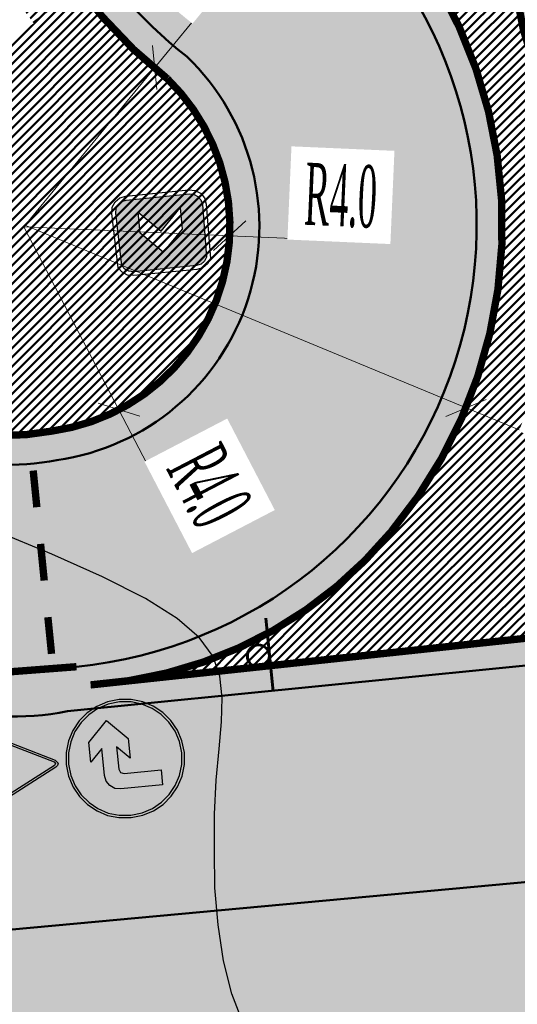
# Model space of a CAD drawing. Extents: x 2931 to 5026, y -2784 to 809.
# Tile 54 of 170: x 3214 to 3224, y -1772 to -1753. Entities that reach past the tile are written whole.
import ezdxf

# ---------------------------------------------------------------- set-up
doc = ezdxf.new("R2010")
doc.units = 0
doc.header["$MEASUREMENT"] = 0
doc.linetypes.add('CONTI', pattern=[0])
doc.layers.add('.', color=7, linetype='Continuous', lineweight=15)
doc.layers.add('GORIZDEFAULT', color=32, linetype='CONTI')
doc.styles.add('TimesNewRomanCyr', font='times.ttf', dxfattribs={"width": 0.4, "height": 1.2})
doc.dimstyles.new('GENPLAN1', dxfattribs={"dimscale": 0.5, "dimtxt": 1.2, "dimasz": 1.2, "dimexe": 1.3, "dimexo": 1.5, "dimgap": 0.5, "dimtad": 1, "dimdec": 1, "dimzin": 0, "dimdsep": 46, "dimtxsty": 'TimesNewRomanCyr', "dimblk1": 'OBLIQUE', "dimblk2": 'OBLIQUE', "dimsah": 1, "dimcen": 1, "dimadec": 0, "dimazin": 0, "dimtfac": 0.75, "dimtdec": 1, "dimtix": 1, "dimtmove": 0, "dimatfit": 3, "dimfxl": 1, "dimtvp": 1.2, "dimtfill": 1, "dimlwd": 0, "dimlwe": 0, "dimarcsym": 0})
pattern_1 = [(45, (0, 0), (-0.08838834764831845, 0.08838834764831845), [])]

# ---------------------------------------------------------------- blocks, each defined once
blk = doc.blocks.new('bstrtthtytt434')
at = {"layer": 'GORIZDEFAULT', "color": 32}
blk.add_lwpolyline([(3218.777084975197, 490.5292689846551), (3218.556242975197, 491.1099829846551), (3218.390513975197, 491.749540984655), (3218.287988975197, 492.442063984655), (3218.225154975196, 493.1551919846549), (3218.218192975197, 493.877169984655), (3218.221533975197, 494.579300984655), (3218.253568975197, 495.235862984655), (3218.308421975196, 495.8387659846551), (3218.354490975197, 496.361524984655), (3218.367504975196, 496.821775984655), (3218.323193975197, 497.237150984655), (3218.191408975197, 497.617193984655), (3217.925820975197, 497.983203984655), (3217.502160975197, 498.3528149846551), (3216.890279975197, 498.7355689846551), (3216.057815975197, 499.154978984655), (3215.079035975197, 499.5941699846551), (3213.984085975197, 500.043597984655)], dxfattribs=at)
blk = doc.blocks.new('Б')
at = {"layer": '.', "transparency": 33554625}
h = blk.add_hatch(color=256, dxfattribs=at)
h.dxf.hatch_style = 1
h.set_gradient(color1=(0, 127, 255), color2=(0, 127, 255), tint=0.6399999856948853)
h.paths.add_polyline_path([(1382308.787029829, -88789.23725388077), (1382404.37230982, -88674.51341388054), (1382475.443029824, -88543.33901387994), (1382519.203669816, -88398.61709388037), (1382535.546709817, -88242.82061388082), (1382519.203669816, -88087.13165388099), (1382475.443029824, -87942.30221387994), (1382404.37230982, -87811.23533388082), (1382308.787029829, -87696.40397388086), (1382194.063189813, -87600.81869387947), (1382062.888789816, -87529.74797388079), (1381918.05934982, -87486.09485388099), (1381762.370389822, -87469.64429388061), (1381606.681429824, -87486.09485388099), (1381461.851989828, -87529.74797388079), (1381330.677589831, -87600.81869387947), (1381215.953749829, -87696.40397388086), (1381123.056469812, -87808.43981388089), (1381049.29774982, -87939.61421388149), (1381005.537109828, -88084.4436538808), (1380989.194069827, -88242.82061388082), (1381005.537109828, -88398.61709388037), (1381049.29774982, -88543.33901387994), (1381123.056469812, -88674.51341388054), (1381215.953749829, -88789.23725388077), (1381330.677589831, -88882.13453388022), (1381461.851989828, -88955.89325388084), (1381606.681429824, -88999.65389388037), (1381762.370389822, -89015.99693387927), (1381918.05934982, -88999.65389388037), (1382062.888789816, -88955.89325388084), (1382194.063189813, -88882.13453388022)])
h.paths.add_polyline_path([(1381762.370389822, -88311.20333388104), (1381931.714389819, -88141.75181388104), (1381628.507989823, -88141.75181388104), (1381579.371349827, -88160.89037387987), (1381560.232789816, -88210.0270138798), (1381560.232789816, -88712.79053387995), (1381357.987669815, -88712.79053387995), (1381357.987669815, -88141.75181388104), (1381374.438229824, -88062.50957388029), (1381418.091349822, -87999.71789387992), (1381480.990549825, -87955.95725388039), (1381560.232789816, -87939.61421388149), (1381931.714389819, -87939.61421388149), (1381762.370389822, -87772.95821387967), (1382030.09518982, -87772.95821387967), (1382300.615509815, -88040.68301388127), (1382030.09518982, -88311.20333388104)], flags=16)
at = {"color": 5}
blk.add_lwpolyline([(1382568.340309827, -88242.82061388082), (1382551.889749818, -88078.96013388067), (1382505.548629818, -87928.64717388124), (1382431.682389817, -87792.09677388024), (1382333.409109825, -87671.8894138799), (1382213.201749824, -87573.50861388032), (1382076.543829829, -87499.74989388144), (1381926.338389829, -87453.30125387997), (1381762.370389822, -87436.85069387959), (1381601.197909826, -87453.30125387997), (1381448.196949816, -87499.74989388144), (1381311.53902982, -87573.50861388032), (1381191.33166982, -87671.8894138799), (1381093.058389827, -87792.09677388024), (1381019.192149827, -87928.64717388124), (1380972.851029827, -88078.96013388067), (1380956.400469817, -88242.82061388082), (1380972.851029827, -88404.1006138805), (1381019.192149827, -88557.10157388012), (1381093.058389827, -88693.65197388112), (1381191.33166982, -88813.85933388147), (1381311.53902982, -88912.24013388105), (1381448.196949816, -88988.68685388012), (1381601.197909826, -89035.13549387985), (1381762.370389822, -89051.58605388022), (1381926.338389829, -89035.13549387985), (1382076.543829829, -88988.68685388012), (1382213.201749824, -88912.24013388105), (1382333.409109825, -88813.85933388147), (1382431.682389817, -88693.65197388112), (1382505.548629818, -88557.10157388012), (1382551.889749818, -88404.1006138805), (1382568.340309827, -88242.82061388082)], dxfattribs=at)
blk.add_lwpolyline([(1382535.546709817, -88242.82061388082), (1382519.203669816, -88087.13165388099), (1382475.443029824, -87942.30221387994), (1382404.37230982, -87811.23533388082), (1382308.787029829, -87696.40397388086), (1382194.063189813, -87600.81869387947), (1382062.888789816, -87529.74797388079), (1381918.05934982, -87486.09485388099), (1381762.370389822, -87469.64429388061), (1381606.681429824, -87486.09485388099), (1381461.851989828, -87529.74797388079), (1381330.677589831, -87600.81869387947), (1381215.953749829, -87696.40397388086), (1381123.056469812, -87808.43981388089), (1381049.29774982, -87939.61421388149), (1381005.537109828, -88084.4436538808), (1380989.194069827, -88242.82061388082), (1381005.537109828, -88398.61709388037), (1381049.29774982, -88543.33901387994), (1381123.056469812, -88674.51341388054), (1381215.953749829, -88789.23725388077), (1381330.677589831, -88882.13453388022), (1381461.851989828, -88955.89325388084), (1381606.681429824, -88999.65389388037), (1381762.370389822, -89015.99693387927), (1381918.05934982, -88999.65389388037), (1382062.888789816, -88955.89325388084), (1382194.063189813, -88882.13453388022), (1382308.787029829, -88789.23725388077), (1382404.37230982, -88674.51341388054), (1382475.443029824, -88543.33901387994), (1382519.203669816, -88398.61709388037), (1382535.546709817, -88242.82061388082)], close=True, dxfattribs=at)
at = {"color": 7}
blk.add_lwpolyline([(1381560.232789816, -88712.79053387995), (1381357.987669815, -88712.79053387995), (1381357.987669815, -88141.75181388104), (1381374.438229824, -88062.50957388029), (1381418.091349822, -87999.71789387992), (1381480.990549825, -87955.95725388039), (1381560.232789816, -87939.61421388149), (1381931.714389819, -87939.61421388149), (1381762.370389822, -87772.95821387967), (1382030.09518982, -87772.95821387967), (1382300.615509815, -88040.68301388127), (1382030.09518982, -88311.20333388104), (1381762.370389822, -88311.20333388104), (1381931.714389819, -88141.75181388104), (1381628.507989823, -88141.75181388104), (1381579.371349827, -88160.89037387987), (1381560.232789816, -88210.0270138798), (1381560.232789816, -88712.79053387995)], close=True, dxfattribs=at)
blk = doc.blocks.new('ПВПВПАВ')
at = {"layer": '.', "transparency": 33554625}
h = blk.add_hatch(color=256, dxfattribs=at)
h.dxf.hatch_style = 1
h.set_gradient(color1=(255, 0, 0), color2=(255, 0, 0), tint=0.6399999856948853)
h.paths.add_polyline_path([(1396674.333624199, -92008.221899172), (1396726.265784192, -91972.63277917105), (1396758.951864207, -91923.49613917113), (1396772.714424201, -91860.70445917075), (1396772.714424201, -91000.0068591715), (1396758.951864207, -90937.21517917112), (1396726.265784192, -90885.28301916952), (1396674.333624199, -90849.80141917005), (1395955.560168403, -90838.83437917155), (1395892.660968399, -90849.80141917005), (1395840.836328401, -90885.28301916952), (1395808.042728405, -90937.21517917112), (1395794.387688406, -91000.0068591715), (1395794.387688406, -91860.70445917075), (1395808.042728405, -91923.49613917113), (1395840.836328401, -91972.63277917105), (1395892.660968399, -92008.221899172), (1395955.560168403, -92021.8769391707)])
h.paths.add_polyline_path([(1396259.893134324, -91715.87501917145), (1395973.029774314, -91715.87501917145), (1396259.893134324, -91429.01165917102), (1395973.029774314, -91142.1482991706), (1396259.893134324, -91142.1482991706), (1396546.756494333, -91429.01165917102)], flags=16)
at = {"color": 1}
blk.add_lwpolyline([(1396824.539064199, -91000.0068591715), (1396808.196024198, -90915.38861917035), (1396761.747384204, -90847.00589917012), (1396696.160184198, -90800.5572591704), (1395955.560168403, -90784.2142191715), (1395870.8344084, -90800.5572591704), (1395802.559208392, -90847.00589917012), (1395756.110568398, -90915.38861917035), (1395739.660008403, -91000.0068591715), (1395739.660008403, -91860.70445917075), (1395756.110568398, -91942.6346991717), (1395802.559208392, -92010.90989917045), (1395870.8344084, -92057.35853917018), (1395955.560168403, -92073.80909917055), (1396696.160184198, -92057.35853917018), (1396764.435384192, -92010.90989917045), (1396810.8840242, -91942.6346991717), (1396827.334584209, -91860.70445917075), (1396824.539064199, -91000.0068591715)], dxfattribs=at)
blk.add_lwpolyline([(1396772.714424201, -91000.0068591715), (1396758.951864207, -90937.21517917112), (1396726.265784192, -90885.28301916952), (1396674.333624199, -90849.80141917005), (1395955.560168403, -90838.83437917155), (1395892.660968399, -90849.80141917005), (1395840.836328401, -90885.28301916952), (1395808.042728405, -90937.21517917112), (1395794.387688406, -91000.0068591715), (1395794.387688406, -91860.70445917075), (1395808.042728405, -91923.49613917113), (1395840.836328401, -91972.63277917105), (1395892.660968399, -92008.221899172), (1395955.560168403, -92021.8769391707), (1396674.333624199, -92008.221899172), (1396726.265784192, -91972.63277917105), (1396758.951864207, -91923.49613917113), (1396772.714424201, -91860.70445917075), (1396772.714424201, -91000.0068591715)], close=True, dxfattribs=at)
at = {"color": 7}
blk.add_lwpolyline([(1395973.029774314, -91142.1482991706), (1396259.893134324, -91429.01165917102), (1395973.029774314, -91715.87501917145), (1396259.893134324, -91715.87501917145), (1396546.756494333, -91429.01165917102), (1396259.893134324, -91142.1482991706), (1396259.893134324, -91142.1482991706)], close=True, dxfattribs=at)
blk = doc.blocks.new('_Oblique')
at = {"color": 0, "linetype": 'ByBlock', "lineweight": -2}
blk.add_line((-0.5, -0.5), (0.5, 0.5), dxfattribs=at)
blk = doc.blocks.new('*D240')
at = {"color": 0, "lineweight": 0, "transparency": 16777216}
for p in [(3214.538970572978, -1757.139569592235), (3217.770164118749, -1763.349024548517)]:
    blk.add_line(p, (3216.375506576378, -1760.668880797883), dxfattribs=at)
at = {"layer": 'Defpoints', "color": 0, "linetype": 'ByBlock', "lineweight": 50, "transparency": 16777216}
for p in [(3214.538970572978, -1757.139569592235), (3216.375506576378, -1760.668880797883)]:
    blk.add_point(p, dxfattribs=at)
at = {"color": 0, "linetype": 'ByBlock', "lineweight": 0, "transparency": 16777216, "xscale": 0.6, "yscale": 0.6, "zscale": 0.6, "rotation": 117.490967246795}
blk.add_blockref('_Oblique', (3216.375506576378, -1760.668880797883), dxfattribs=at)
at = {"color": 0, "linetype": 'ByBlock', "lineweight": 50, "transparency": 16777216, "insert": (3218.11456646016, -1762.143244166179), "char_height": 1.2, "attachment_point": 5, "rotation": 297.49096724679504, "style": 'TimesNewRomanCyr', "bg_fill": 3, "box_fill_scale": 1.25, "bg_fill_color": 256, "bg_fill_true_color": 13158600, "bg_fill_transparency": 0}
blk.add_mtext('R4.0', dxfattribs=at)
blk = doc.blocks.new('*D242')
at = {"color": 0, "lineweight": 0, "transparency": 16777216}
for p in [(3218.986130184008, -1751.733950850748), (3214.53897057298, -1757.139569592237)]:
    blk.add_line(p, (3217.066633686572, -1754.067140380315), dxfattribs=at)
blk.add_arc((3214.53897057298, -1757.139569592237), 3.978555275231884, 45.86930409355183, 59.91688897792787, dxfattribs=at)
at = {"layer": 'Defpoints', "color": 0, "linetype": 'ByBlock', "lineweight": 50, "transparency": 16777216}
for p in [(3217.066633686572, -1754.067140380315), (3214.53897057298, -1757.139569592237)]:
    blk.add_point(p, dxfattribs=at)
at = {"color": 0, "linetype": 'ByBlock', "lineweight": 0, "transparency": 16777216, "xscale": 0.6, "yscale": 0.6, "zscale": 0.6, "rotation": 230.5561401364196}
blk.add_blockref('_Oblique', (3217.066633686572, -1754.067140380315), dxfattribs=at)
at = {"color": 0, "linetype": 'ByBlock', "lineweight": 50, "transparency": 16777216, "insert": (3217.741810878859, -1751.889478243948), "char_height": 1.2, "attachment_point": 5, "rotation": 50.55614013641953, "style": 'TimesNewRomanCyr', "bg_fill": 3, "box_fill_scale": 1.25, "bg_fill_color": 256, "bg_fill_true_color": 13158600, "bg_fill_transparency": 0}
blk.add_mtext('R4.0', dxfattribs=at)
blk = doc.blocks.new('*D244')
at = {"color": 0, "lineweight": 0, "transparency": 16777216}
for p in [(3222.97513360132, -1747.084300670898), (3213.183115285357, -1754.32595220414)]:
    blk.add_line(p, (3215.608948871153, -1752.531935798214), dxfattribs=at)
at = {"layer": 'Defpoints', "color": 0, "linetype": 'ByBlock', "lineweight": 50, "transparency": 16777216}
for p in [(3222.97513360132, -1747.084300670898), (3215.608948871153, -1752.531935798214)]:
    blk.add_point(p, dxfattribs=at)
at = {"color": 0, "linetype": 'ByBlock', "lineweight": 0, "transparency": 16777216, "xscale": 0.6, "yscale": 0.6, "zscale": 0.6, "rotation": 36.48464277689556}
blk.add_blockref('_Oblique', (3215.608948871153, -1752.531935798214), dxfattribs=at)
at = {"color": 0, "linetype": 'ByBlock', "lineweight": 50, "transparency": 16777216, "insert": (3213.401003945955, -1753.092555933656), "char_height": 1.2, "attachment_point": 5, "rotation": 36.484642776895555, "style": 'TimesNewRomanCyr', "bg_fill": 3, "box_fill_scale": 1.25, "bg_fill_color": 256, "bg_fill_true_color": 13158600, "bg_fill_transparency": 0}
blk.add_mtext('R9.2', dxfattribs=at)
blk = doc.blocks.new('*D245')
at = {"color": 0, "lineweight": 0, "transparency": 16777216}
for p in [(3214.538970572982, -1757.139569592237), (3221.532176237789, -1757.444556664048)]:
    blk.add_line(p, (3218.51374763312, -1757.312917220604), dxfattribs=at)
at = {"layer": 'Defpoints', "color": 0, "linetype": 'ByBlock', "lineweight": 50, "transparency": 16777216}
for p in [(3214.538970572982, -1757.139569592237), (3218.51374763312, -1757.312917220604)]:
    blk.add_point(p, dxfattribs=at)
at = {"color": 0, "linetype": 'ByBlock', "lineweight": 0, "transparency": 16777216, "xscale": 0.6, "yscale": 0.6, "zscale": 0.6, "rotation": 177.5028039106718}
blk.add_blockref('_Oblique', (3218.51374763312, -1757.312917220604), dxfattribs=at)
at = {"color": 0, "linetype": 'ByBlock', "lineweight": 50, "transparency": 16777216, "insert": (3220.659954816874, -1756.543585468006), "char_height": 1.2, "attachment_point": 5, "rotation": 357.50280391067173, "style": 'TimesNewRomanCyr', "bg_fill": 3, "box_fill_scale": 1.25, "bg_fill_color": 256, "bg_fill_true_color": 13158600, "bg_fill_transparency": 0}
blk.add_mtext('R4.0', dxfattribs=at)
blk = doc.blocks.new('*D246')
at = {"color": 0, "lineweight": 0, "transparency": 16777216}
for p in [(3214.555193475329, -1757.110062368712), (3225.863197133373, -1761.7872893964)]:
    blk.add_line(p, (3223.075134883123, -1760.634088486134), dxfattribs=at)
at = {"layer": 'Defpoints', "color": 0, "linetype": 'ByBlock', "lineweight": 50, "transparency": 16777216}
for p in [(3214.555193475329, -1757.110062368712), (3223.075134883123, -1760.634088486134)]:
    blk.add_point(p, dxfattribs=at)
at = {"color": 0, "linetype": 'ByBlock', "lineweight": 0, "transparency": 16777216, "xscale": 0.6, "yscale": 0.6, "zscale": 0.6, "rotation": 157.5289885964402}
blk.add_blockref('_Oblique', (3223.075134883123, -1760.634088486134), dxfattribs=at)
at = {"color": 0, "linetype": 'ByBlock', "lineweight": 50, "transparency": 16777216, "insert": (3225.353122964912, -1760.643363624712), "char_height": 1.2, "attachment_point": 5, "rotation": 337.5289885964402, "style": 'TimesNewRomanCyr', "bg_fill": 3, "box_fill_scale": 1.25, "bg_fill_color": 256, "bg_fill_true_color": 13158600, "bg_fill_transparency": 0}
blk.add_mtext('R9.2', dxfattribs=at)

msp = doc.modelspace()

# ---------------------------------------------------------------- hatches: boundary and pattern name
at = {"layer": '.', "linetype": 'ByBlock', "lineweight": 50}
h = msp.add_hatch(dxfattribs=at)
h.set_pattern_fill('ANSI31', color=252)
h.set_pattern_definition(pattern_1)
edge = h.paths.add_edge_path()
edge.add_line((3056.579508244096, -1552.571742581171), (3060.468574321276, -1561.784514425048))
edge.add_line((3060.468574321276, -1561.784514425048), (3091.428099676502, -1548.71530551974))
edge.add_arc((3092.594819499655, -1551.479137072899), 2.999999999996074, 59.08883293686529, 112.8864824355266, ccw=False)
edge.add_line((3094.135944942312, -1548.905242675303), (3125.421424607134, -1567.637498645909))
edge.add_arc((3123.880299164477, -1570.21139304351), 3.000000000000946, 6.846905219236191, 59.0888329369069, ccw=False)
edge.add_line((3126.858903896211, -1569.853742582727), (3145.92372928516, -1728.630496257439))
edge.add_line((3145.92372928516, -1728.630496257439), (3153.629677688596, -1792.807610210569))
edge.add_line((3153.629677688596, -1792.807610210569), (3155.627738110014, -1829.886791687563))
edge.add_line((3155.627738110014, -1829.886791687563), (3160.809987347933, -1929.677250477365))
edge.add_arc((3157.814024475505, -1929.832834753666), 2.999999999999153, -86.74722545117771, 2.9727744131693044, ccw=False)
edge.add_line((3157.984247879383, -1932.828001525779), (3050.375705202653, -1938.943685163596))
edge.add_line((3050.375705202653, -1938.943685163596), (3050.943116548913, -1948.927574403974))
edge.add_line((3050.943116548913, -1948.927574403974), (3313.191871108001, -1934.085954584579))
edge.add_line((3313.191871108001, -1934.085954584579), (3312.624459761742, -1924.102065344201))
edge.add_line((3312.624459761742, -1924.102065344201), (3173.95866141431, -1931.920132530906))
edge.add_arc((3173.788438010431, -1928.924965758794), 2.999999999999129, 182.972774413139, 273.2527745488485, ccw=False)
edge.add_line((3170.792475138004, -1929.080550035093), (3164.49681413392, -1808.401511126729))
edge.add_line((3164.49681413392, -1808.401511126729), (3163.4838931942, -1789.746789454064))
edge.add_line((3163.4838931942, -1789.746789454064), (3160.81852438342, -1767.850807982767))
edge.add_arc((3164.480270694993, -1768.183669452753), 3.67684413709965, 91.76941746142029, 174.8059522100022, ccw=False)
edge.add_line((3164.36673985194, -1764.508578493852), (3165.328204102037, -1764.41580848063))
edge.add_line((3165.328204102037, -1764.41580848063), (3157.302999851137, -1682.607566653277))
edge.add_arc((3156.299241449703, -1676.094509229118), 6.589950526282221, 187.8889569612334, 278.7611968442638, ccw=False)
edge.add_line((3149.771658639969, -1676.999003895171), (3140.934979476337, -1603.166915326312))
edge.add_line((3140.934979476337, -1603.166915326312), (3139.504408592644, -1590.505141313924))
edge.add_line((3139.504408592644, -1590.505141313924), (3136.203008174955, -1563.793057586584))
edge.add_arc((3133.224403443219, -1564.150708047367), 3.000000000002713, 6.84690521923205, 59.08883293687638)
edge.add_line((3134.765528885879, -1561.576813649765), (3099.87037971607, -1540.683259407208))
edge.add_arc((3101.693711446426, -1538.024492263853), 3.223907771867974, 157.9186088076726, 235.5584146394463, ccw=False)
edge.add_line((3098.706274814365, -1536.812550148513), (3108.700353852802, -1520.326220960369))
edge.add_arc((3111.264605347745, -1521.883338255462), 3.00000000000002, 58.73218183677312, 148.732181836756, ccw=False)
edge.add_line((3112.821722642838, -1519.319086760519), (3205.618491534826, -1575.669040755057))
edge.add_line((3205.618491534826, -1575.669040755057), (3207.292050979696, -1576.579148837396))
edge.add_line((3207.292050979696, -1576.579148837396), (3243.014474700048, -1589.924592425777))
edge.add_line((3243.014474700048, -1589.924592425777), (3266.942729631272, -1598.799066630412))
edge.add_line((3266.942729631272, -1598.799066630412), (3413.241120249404, -1686.858465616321))
edge.add_line((3413.241120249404, -1686.858465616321), (3418.398145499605, -1678.290788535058))
edge.add_line((3418.398145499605, -1678.290788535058), (3272.099754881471, -1590.231389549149))
edge.add_line((3272.099754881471, -1590.231389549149), (3270.420061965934, -1589.423131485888))
edge.add_line((3270.420061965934, -1589.423131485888), (3212.929790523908, -1568.101228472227))
edge.add_line((3212.929790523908, -1568.101228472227), (3210.80888251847, -1567.121535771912))
edge.add_line((3210.80888251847, -1567.121535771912), (3103.502412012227, -1501.960703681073))
edge.add_arc((3105.05952930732, -1499.39645218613), 2.999999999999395, 149.0720988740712, 238.7321818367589, ccw=False)
edge.add_line((3102.486085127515, -1497.85457506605), (3107.443599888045, -1489.580318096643))
edge.add_line((3107.443599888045, -1489.580318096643), (3098.865452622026, -1484.440727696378))
edge.add_line((3098.865452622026, -1484.440727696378), (3093.95672483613, -1492.633557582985))
edge.add_arc((3091.383280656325, -1491.091680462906), 2.999999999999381, 238.7321818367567, 329.07209887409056, ccw=False)
edge.add_line((3089.826163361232, -1493.655931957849), (3029.258160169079, -1456.876588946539))
edge.add_line((3029.258160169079, -1456.876588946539), (3024.067769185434, -1465.424093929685))
edge.add_line((3024.067769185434, -1465.424093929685), (3099.145714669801, -1511.014461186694))
edge.add_arc((3097.588597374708, -1513.578712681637), 2.999999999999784, -31.267816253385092, 58.732181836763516, ccw=False)
edge.add_line((3100.152848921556, -1515.135829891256), (3084.60404677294, -1540.741504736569))
edge.add_line((3084.60404677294, -1540.741504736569), (3056.579508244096, -1552.571742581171))
h = msp.add_hatch(dxfattribs=at)
h.set_pattern_fill('ANSI31', color=72)
h.set_pattern_definition(pattern_1)
edge = h.paths.add_edge_path()
edge.add_line((3198.64854658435, -1772.84186215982), (3204.228626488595, -1772.211541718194))
edge.add_line((3204.228626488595, -1772.211541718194), (3205.797166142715, -1786.120879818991))
edge.add_line((3205.797166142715, -1786.120879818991), (3240.426562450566, -1782.215137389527))
edge.add_line((3240.426562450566, -1782.215137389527), (3240.44861768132, -1782.410685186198))
edge.add_line((3240.44861768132, -1782.410685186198), (3240.049289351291, -1782.456821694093))
edge.add_line((3240.049289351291, -1782.456821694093), (3241.597948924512, -1796.176200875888))
edge.add_line((3241.597948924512, -1796.176200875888), (3241.996162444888, -1796.131186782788))
edge.add_line((3241.996162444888, -1796.131186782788), (3242.018783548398, -1796.331302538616))
edge.add_line((3242.018783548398, -1796.331302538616), (3164.317276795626, -1805.095014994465))
edge.add_line((3164.317276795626, -1805.095014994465), (3165.502113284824, -1827.671693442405))
edge.add_line((3165.502113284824, -1827.671693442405), (3169.410030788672, -1827.461110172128))
edge.add_line((3169.410030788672, -1827.461110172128), (3168.370118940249, -1808.99312971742))
edge.add_line((3168.370118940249, -1808.99312971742), (3257.968945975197, -1804.35639741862))
edge.add_line((3257.968945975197, -1804.35639741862), (3268.704736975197, -1803.207274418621))
edge.add_line((3268.704736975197, -1803.207274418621), (3270.714068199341, -1802.941323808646))
edge.add_line((3270.714068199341, -1802.941323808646), (3269.535281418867, -1793.430181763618))
edge.add_line((3269.535281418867, -1793.430181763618), (3268.265415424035, -1789.367910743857))
edge.add_line((3268.265415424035, -1789.367910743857), (3268.137689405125, -1776.730590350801))
edge.add_line((3268.137689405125, -1776.730590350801), (3268.591353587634, -1776.739380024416))
edge.add_line((3268.591353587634, -1776.739380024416), (3271.151259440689, -1756.651503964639))
edge.add_line((3271.151259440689, -1756.651503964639), (3253.464385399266, -1678.575218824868))
edge.add_line((3253.464385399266, -1678.575218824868), (3246.166203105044, -1642.943717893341))
edge.add_line((3246.166203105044, -1642.943717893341), (3240.206266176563, -1605.984923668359))
edge.add_line((3240.206266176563, -1605.984923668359), (3243.364342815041, -1590.528663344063))
edge.add_line((3243.364342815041, -1590.528663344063), (3206.455271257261, -1576.124094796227))
edge.add_line((3206.455271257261, -1576.124094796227), (3113.046281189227, -1522.808445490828))
edge.add_line((3113.046281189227, -1522.808445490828), (3101.14519328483, -1541.432807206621))
edge.add_line((3101.14519328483, -1541.432807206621), (3134.765528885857, -1561.576813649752))
edge.add_arc((3133.22440344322, -1564.150708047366), 3.000000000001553, 6.849462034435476, 59.088832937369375, ccw=False)
edge.add_line((3136.202992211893, -1563.792924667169), (3146.943135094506, -1653.222730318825))
edge.add_line((3146.943135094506, -1653.222730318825), (3222.727371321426, -1644.063239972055))
edge.add_arc((3223.040655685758, -1647.949911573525), 3.899277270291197, 6.922887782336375, 94.60835138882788, ccw=False)
edge.add_arc((3223.040740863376, -1647.949941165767), 3.899196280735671, -81.47081594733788, 6.923470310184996, ccw=False)
edge.add_line((3223.619042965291, -1651.806014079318), (3196.190003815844, -1655.121177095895))
edge.add_arc((3198.473142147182, -1672.682791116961), 17.70940449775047, 97.40732442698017, 105.2026607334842)
edge.add_arc((3203.298833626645, -1690.430110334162), 36.10110462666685, 105.2072041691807, 108.1649889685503)
edge.add_arc((3188.026555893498, -1642.727951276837), 13.9895464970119, 277.1896508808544, 286.6895548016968, ccw=False)
edge.add_line((3189.777404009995, -1656.607502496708), (3187.842487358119, -1656.841381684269))
edge.add_arc((3184.99443761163, -1658.696363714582), 3.398874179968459, 6.9207488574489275, 33.07686530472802, ccw=False)
edge.add_arc((3184.993523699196, -1658.69677596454), 3.399831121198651, -83.07989968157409, 6.925789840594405, ccw=False)
edge.add_arc((3184.99346771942, -1658.696460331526), 3.400151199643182, 163.5011670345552, 276.9203959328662, ccw=False)
edge.add_line((3181.733315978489, -1657.730831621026), (3147.972979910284, -1661.805289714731))
edge.add_line((3147.972979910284, -1661.805289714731), (3149.771658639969, -1676.999003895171))
edge.add_arc((3156.299241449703, -1676.094509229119), 6.589950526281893, 187.88895696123, 278.7611968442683)
edge.add_line((3157.302999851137, -1682.607566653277), (3156.287946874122, -1672.260203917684))
edge.add_arc((3165.559726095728, -1672.702411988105), 9.282318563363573, 100.07270603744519, 177.2694053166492, ccw=False)
edge.add_line((3163.936269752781, -1663.563165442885), (3168.630711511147, -1663.09359350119))
edge.add_arc((3169.037464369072, -1672.297222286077), 9.212612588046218, 9.79482017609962, 92.53053086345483, ccw=False)
edge.add_line((3178.11578730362, -1670.729968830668), (3178.310066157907, -1672.672228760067))
edge.add_line((3178.310066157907, -1672.672228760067), (3182.539779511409, -1679.443903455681))
edge.add_line((3182.539779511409, -1679.443903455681), (3183.799722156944, -1692.286285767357))
edge.add_line((3183.799722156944, -1692.286285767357), (3187.002343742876, -1691.965936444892))
edge.add_line((3187.002343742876, -1691.965936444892), (3189.210950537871, -1714.886238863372))
edge.add_line((3189.210950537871, -1714.886238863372), (3186.060597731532, -1715.201359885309))
edge.add_line((3186.060597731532, -1715.201359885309), (3186.254695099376, -1717.141805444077))
edge.add_line((3186.254695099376, -1717.141805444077), (3183.233715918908, -1722.304679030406))
edge.add_arc((3187.73220544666, -1721.857132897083), 4.520697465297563, 185.6815518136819, 272.2770185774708)
edge.add_line((3187.911817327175, -1726.374260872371), (3193.870304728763, -1725.778249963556))
edge.add_arc((3192.734762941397, -1721.213392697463), 4.703974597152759, 283.9692133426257, 366.943481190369)
edge.add_line((3197.404238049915, -1720.644728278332), (3197.262375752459, -1719.365448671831))
edge.add_line((3197.262375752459, -1719.365448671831), (3193.661081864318, -1717.879078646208))
edge.add_line((3193.661081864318, -1717.879078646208), (3192.899904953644, -1710.493109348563))
edge.add_line((3192.899904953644, -1710.493109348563), (3189.682132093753, -1710.814974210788))
edge.add_line((3189.682132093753, -1710.814974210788), (3185.735106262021, -1671.355455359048))
edge.add_line((3185.735106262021, -1671.355455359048), (3188.844983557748, -1671.044382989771))
edge.add_line((3188.844983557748, -1671.044382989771), (3188.789684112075, -1670.436909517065))
edge.add_arc((3202.589761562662, -1673.932293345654), 14.23586477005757, 99.41612415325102, 165.7866270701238, ccw=False)
edge.add_line((3200.260722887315, -1659.888240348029), (3222.923904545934, -1657.621305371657))
edge.add_arc((3223.460798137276, -1670.595722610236), 12.98552106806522, 5.712137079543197, 92.3696013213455, ccw=False)
edge.add_line((3236.381839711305, -1669.303266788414), (3237.467507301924, -1680.175342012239))
edge.add_line((3237.467507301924, -1680.175342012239), (3245.489102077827, -1760.369463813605))
edge.add_arc((3232.636911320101, -1760.990893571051), 12.86720568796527, -83.64731502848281, 2.7682123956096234, ccw=False)
edge.add_line((3234.060644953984, -1773.77908987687), (3215.68325286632, -1775.617329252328))
edge.add_arc((3214.378686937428, -1762.897090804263), 12.78696048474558, 185.7956058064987, 275.8556841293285, ccw=False)
edge.add_line((3201.657087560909, -1764.188318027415), (3199.058106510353, -1738.113761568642))
edge.add_arc((3194.432319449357, -1738.576466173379), 4.648870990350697, 5.712137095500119, 93.3895282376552)
edge.add_line((3194.157459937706, -1733.935727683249), (3187.347289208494, -1734.627366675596))
edge.add_arc((3187.957506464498, -1738.984328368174), 4.399486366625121, 97.97273957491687, 185.7133964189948)
edge.add_line((3183.579875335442, -1739.422307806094), (3184.27298960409, -1746.350795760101))
edge.add_line((3184.27298960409, -1746.350795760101), (3184.892601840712, -1746.84194319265))
edge.add_line((3184.892601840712, -1746.84194319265), (3197.794868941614, -1745.614976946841))
edge.add_line((3197.794868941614, -1745.614976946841), (3199.787466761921, -1766.345835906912))
edge.add_arc((3189.185059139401, -1767.471623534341), 10.66200943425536, -84.22149646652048, 6.061084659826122, ccw=False)
edge.add_line((3190.258542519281, -1778.079454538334), (3179.89345328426, -1779.128373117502))
edge.add_arc((3178.567549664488, -1766.175993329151), 13.02006768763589, 184.5809880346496, 275.8448699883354, ccw=False)
edge.add_line((3165.58907542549, -1767.215882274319), (3165.328204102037, -1764.41580848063))
edge.add_line((3165.328204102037, -1764.41580848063), (3164.846212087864, -1764.462315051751))
edge.add_line((3164.846212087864, -1764.462315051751), (3167.773249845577, -1790.409524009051))
edge.add_line((3167.773249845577, -1790.409524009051), (3200.231651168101, -1786.748496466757))
edge.add_line((3200.231651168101, -1786.748496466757), (3198.64854658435, -1772.84186215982))
h = msp.add_hatch(dxfattribs=at)
h.set_pattern_fill('ANSI31', color=72)
h.set_pattern_definition(pattern_1)
h.paths.add_polyline_path([(3220.314957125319, -1749.910528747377, -0.4206425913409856), (3221.626871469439, -1763.026102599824, -0.1841086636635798), (3216.52528525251, -1765.903109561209), (3225.273436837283, -1764.965764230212, 0.7056150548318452), (3226.869658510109, -1757.822481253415, -0.3845645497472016), (3225.667068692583, -1745.799855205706, -0.2039938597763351), (3231.631192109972, -1742.228683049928), (3222.245864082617, -1743.233845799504, 0.6092905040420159)])
h.paths.add_polyline_path([(3211.090258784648, -1732.293469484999, 0.408094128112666), (3207.188754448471, -1737.466191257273), (3209.053512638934, -1756.614746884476, 0.4364639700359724), (3215.087378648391, -1761.080147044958, 0.6245440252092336), (3217.309228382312, -1754.283948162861, -0.4257554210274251), (3216.003330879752, -1741.140280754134, -0.2275587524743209), (3222.054241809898, -1738.025518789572), (3229.432751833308, -1737.187745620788, 0.9142662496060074), (3228.778682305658, -1730.628215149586)])
at = {"lineweight": 40, "true_color": 0x7d7d7d}
h = msp.add_hatch(color=8, dxfattribs=at)
h.dxf.hatch_style = 1
h.paths.add_polyline_path([(3236.401700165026, -1669.520170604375, 0.4020912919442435), (3222.923904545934, -1657.621305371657), (3200.260722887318, -1659.888240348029, 0.2979728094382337), (3188.789684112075, -1670.436909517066), (3188.845210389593, -1671.044360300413), (3185.735106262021, -1671.355455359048), (3187.121516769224, -1685.21578814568), (3188.507927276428, -1699.076120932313), (3189.682132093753, -1710.814974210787), (3192.899904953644, -1710.493109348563), (3193.661081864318, -1717.879078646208), (3197.262375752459, -1719.365448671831), (3197.363281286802, -1720.374229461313, -0.3954589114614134), (3193.870304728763, -1725.778249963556), (3187.911817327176, -1726.374260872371, -0.3717798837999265), (3183.269049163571, -1722.657915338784), (3183.233715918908, -1722.304679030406), (3186.254695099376, -1717.141805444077), (3186.060597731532, -1715.201359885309), (3189.210950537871, -1714.886238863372), (3188.212792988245, -1704.907379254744), (3187.002343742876, -1691.965936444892), (3183.799722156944, -1692.286285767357), (3182.539779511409, -1679.443903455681), (3178.310066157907, -1672.672228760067), (3178.11578730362, -1670.729968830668, 0.3775479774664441), (3168.630711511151, -1663.09359350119), (3163.936269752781, -1663.563165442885, 0.3501788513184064), (3156.287946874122, -1672.260203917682), (3163.262400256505, -1743.35718177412), (3165.567260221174, -1766.893375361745, 0.4407652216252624), (3180.447832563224, -1779.059575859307), (3185.9967051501, -1778.504537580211), (3190.085791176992, -1778.095517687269, 0.4204379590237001), (3199.787466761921, -1766.345835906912), (3197.794868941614, -1745.614976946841), (3185.071573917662, -1746.824923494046, -0.4023531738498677), (3184.272989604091, -1746.350795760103), (3183.582524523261, -1739.448023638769, -0.4044187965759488), (3187.3472892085, -1734.627366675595), (3190.44205377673, -1734.31780598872), (3193.612779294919, -1734.000402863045, -0.4559087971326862), (3199.07801153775, -1738.404575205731), (3201.657087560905, -1764.188318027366, 0.41452071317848), (3215.683252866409, -1775.617329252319), (3234.060644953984, -1773.77908987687, 0.3960063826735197), (3245.489102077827, -1760.369463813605)])
h.paths.add_polyline_path([(3207.03778315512, -1691.662486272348), (3216.344721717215, -1690.656911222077, -0.460910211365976), (3217.20601253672, -1691.254552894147), (3217.713877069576, -1696.331817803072), (3223.105556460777, -1695.792503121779), (3222.596895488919, -1690.707277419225, -0.5043845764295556), (3223.101133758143, -1690.129321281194), (3228.150711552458, -1689.624226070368), (3227.609384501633, -1684.212428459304), (3206.745009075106, -1686.299433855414, -0.4135501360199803), (3201.883217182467, -1682.660645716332), (3200.86529559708, -1672.484199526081, -0.4125955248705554), (3204.897344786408, -1667.761941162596), (3223.713569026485, -1665.87980662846, -0.3863695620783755), (3228.194028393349, -1669.717405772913, -0.3919432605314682), (3224.458895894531, -1674.848031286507), (3214.864717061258, -1675.807710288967, -0.4215503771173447), (3214.235686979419, -1675.314425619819), (3213.723767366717, -1670.196622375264), (3208.388326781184, -1670.730311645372), (3208.870741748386, -1675.55314871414, -0.3166142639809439), (3208.485410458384, -1676.45006074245), (3203.332663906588, -1676.965475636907), (3203.862076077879, -1682.258156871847), (3223.979733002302, -1680.245843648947, -0.3921261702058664), (3229.549203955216, -1683.651176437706), (3230.536660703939, -1693.523057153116, -0.4350801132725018), (3225.963019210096, -1698.427367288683), (3217.188723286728, -1699.305035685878, -0.4413046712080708), (3216.619709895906, -1698.956683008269), (3216.102574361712, -1693.786734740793), (3210.681480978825, -1694.328991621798), (3211.174444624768, -1699.257286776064, -0.51086082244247), (3210.583513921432, -1699.914620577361), (3205.645078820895, -1700.408598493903), (3206.185945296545, -1705.815791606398), (3226.496118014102, -1703.784221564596, -0.423874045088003), (3231.904694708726, -1707.578876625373), (3232.935134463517, -1717.880470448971, -0.3809339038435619), (3228.854507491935, -1722.369988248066), (3210.290027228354, -1724.226941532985, -0.9445699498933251), (3209.381247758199, -1715.15300357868), (3218.711040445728, -1714.258478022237, -0.3488442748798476), (3219.560053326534, -1714.789970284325), (3220.061773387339, -1719.805805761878), (3225.413531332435, -1719.270484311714), (3224.903551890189, -1714.171095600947, -0.5458820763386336), (3225.389042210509, -1713.652014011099), (3230.422945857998, -1713.14848664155), (3229.887738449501, -1707.797868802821), (3209.070923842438, -1709.880116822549, -0.3853398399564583), (3204.229524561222, -1706.117335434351), (3203.215527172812, -1695.980120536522, -0.3584784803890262)], flags=16)
h.paths.add_polyline_path([(3178.778094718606, -1722.589811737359, -0.2214065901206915), (3175.505947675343, -1732.782386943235, 0.277982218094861), (3172.34860886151, -1742.722983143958), (3174.010432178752, -1759.336694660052), (3186.543428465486, -1758.083053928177, -0.4398097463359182), (3187.521916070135, -1759.255269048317), (3188.161130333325, -1765.645672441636, -0.3970099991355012), (3184.175926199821, -1770.553573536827), (3178.706707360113, -1771.058829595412, -0.4396297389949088), (3173.720061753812, -1766.619939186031), (3164.486291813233, -1672.262030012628, -0.9017496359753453), (3173.65223744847, -1671.345185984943)], flags=16)
h.paths.add_polyline_path([(3211.090258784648, -1732.293469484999), (3228.778682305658, -1730.628215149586, -0.9142662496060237), (3229.432751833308, -1737.187745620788), (3222.054241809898, -1738.025518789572, 0.2275587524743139), (3216.003330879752, -1741.140280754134, 0.4257554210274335), (3217.309228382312, -1754.283948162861, -0.6245440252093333), (3215.087378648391, -1761.080147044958, -0.4364639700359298), (3209.053512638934, -1756.614746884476), (3207.188754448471, -1737.466191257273, -0.4080941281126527)], flags=16)
h.paths.add_polyline_path([(3178.378493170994, -1739.987512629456), (3179.649217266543, -1752.691296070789), (3192.387924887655, -1751.417078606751, -0.4225555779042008), (3193.163162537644, -1752.245383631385), (3194.33725093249, -1764.545343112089, -1), (3193.353733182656, -1764.730770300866), (3192.121418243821, -1752.410973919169), (3179.425863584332, -1753.680874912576, -0.4470715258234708), (3178.614138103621, -1752.769719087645), (3177.358061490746, -1740.212370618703, -1)], flags=16)
h.paths.add_polyline_path([(3222.245864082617, -1743.233845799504), (3231.631192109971, -1742.228683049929, -0.01518137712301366), (3232.166872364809, -1742.171312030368), (3231.631192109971, -1742.228683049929, 0.2039938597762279), (3225.667068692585, -1745.799855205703, 0.3845645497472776), (3226.869658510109, -1757.822481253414, -0.710203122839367), (3225.226810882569, -1764.9707600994), (3216.525285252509, -1765.903109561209, -0.02130585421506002), (3215.828828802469, -1765.977733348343), (3216.525285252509, -1765.903109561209, 0.1841086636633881), (3221.626871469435, -1763.026102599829, 0.4206425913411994), (3220.314957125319, -1749.910528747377, -0.6092905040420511)], flags=16)
h.paths.add_polyline_path([(3232.32476832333, -1747.334593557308), (3232.728894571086, -1747.286826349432), (3233.10467408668, -1747.2424096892, 0.1243413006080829), (3236.55796378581, -1745.900570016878, -0.4207583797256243), (3239.515593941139, -1747.70277999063), (3240.817700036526, -1760.720298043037, -0.3726884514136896), (3233.83489277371, -1769.221088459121), (3228.049980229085, -1769.853154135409, 0.5475524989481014), (3230.817904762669, -1754.321697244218, -0.6580089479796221)], flags=16)

# ---------------------------------------------------------------- linework, layer by layer
at = {"color": 255, "lineweight": 50, "ltscale": 1000}
for points in [[(3190.675024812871, -1667.861540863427, -0.2659289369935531), (3200.327133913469, -1660.45298566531), (3222.96380135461, -1658.188702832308, -0.4018179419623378), (3235.835492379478, -1669.571960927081), (3244.921903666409, -1760.411350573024, -0.3955928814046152), (3234.000858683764, -1773.213681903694), (3215.563627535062, -1775.05790681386, -0.4130268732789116), (3202.222773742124, -1764.131313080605), (3199.645463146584, -1738.365219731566, 0.4535375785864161), (3193.53486445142, -1733.436809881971), (3190.385422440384, -1733.752082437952), (3187.279878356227, -1734.062721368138, 0.4049945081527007), (3183.016958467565, -1739.506229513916), (3183.711351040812, -1746.448265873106, 0.3486412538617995), (3184.914138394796, -1747.411011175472), (3197.283268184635, -1746.234744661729), (3199.221798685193, -1766.403090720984, -0.4206429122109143), (3190.033536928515, -1777.529356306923), (3185.940116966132, -1777.938809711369), (3180.378306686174, -1778.49514211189, -0.4413470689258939), (3166.134316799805, -1766.850521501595), (3165.894083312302, -1764.360752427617)], [(3215.17927097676, -1761.641368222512, 0.6258623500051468), (3217.682860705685, -1753.854431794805, -0.4272872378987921), (3216.446737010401, -1741.496558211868, -0.2290096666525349), (3222.093860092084, -1738.593224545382), (3229.517476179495, -1737.750329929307, 0.9198754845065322), (3228.748235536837, -1730.060016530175), (3211.021633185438, -1731.728865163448, 0.4084906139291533), (3206.62372695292, -1737.529991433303), (3208.488001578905, -1756.673581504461, 0.4359660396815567), (3215.17927097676, -1761.641368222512)], [(3215.554237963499, -1765.626724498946, 0.6571882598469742), (3220.354444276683, -1750.660941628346, -0.4360491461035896), (3219.703723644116, -1744.155505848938, -0.2143245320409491), (3222.4828041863, -1742.707479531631), (3233.362689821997, -1741.617051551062, -0.2549455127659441), (3232.200816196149, -1742.604589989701, -0.2549455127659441)], [(3225.279492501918, -1765.497432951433, -0.00417232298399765), (3225.203815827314, -1765.506977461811), (3215.381390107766, -1766.48576691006, -0.2456612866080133), (3210.658140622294, -1765.097019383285)], [(3214.31253748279, -1770.69618125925), (3225.597562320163, -1769.654640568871, 0.004670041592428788), (3225.756661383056, -1769.637437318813, 0.004670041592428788)]]:
    msp.add_lwpolyline(points, format="xyb", dxfattribs=at)
for points in [[(3236.401700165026, -1669.520170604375, 0.142137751, 0.142137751, 0), (3245.489102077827, -1760.369463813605, 0.142137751, 0.142137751, -0.3960063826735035), (3234.060644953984, -1773.77908987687, 0.142137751, 0.142137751, 0), (3215.619498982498, -1775.623706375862, 0.142137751, 0.142137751, -0.4130535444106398), (3201.657087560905, -1764.188318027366, 0.142137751, 0.142137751, 0), (3199.07801153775, -1738.404575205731, 0.142137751, 0.142137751, 0.4559087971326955), (3193.612779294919, -1734.000402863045, 0.142137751, 0.142137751, 0), (3190.44205377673, -1734.31780598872, 0.142137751, 0.142137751, 0), (3187.3472892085, -1734.627366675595, 0.142137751, 0.142137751, 0.4044187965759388), (3183.582524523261, -1739.448023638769, 0.142137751, 0.142137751, 0), (3184.272989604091, -1746.350795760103, 0.142137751, 0.142137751, 0.3261778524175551), (3184.892601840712, -1746.84194319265, 0.142137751, 0.142137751, 0), (3197.794868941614, -1745.614976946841, 0.142137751, 0.142137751, 0), (3199.787466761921, -1766.345835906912, 0.142137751, 0.142137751, -0.4204379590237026), (3190.085791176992, -1778.095517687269, 0.142137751, 0.142137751, 0), (3185.9967051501, -1778.504537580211, 0.142137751, 0.142137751, 0), (3180.447832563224, -1779.059575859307, 0.142137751, 0.142137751, -0.4407652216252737), (3165.567260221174, -1766.893375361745, 0.142137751, 0.142137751, 0), (3163.262400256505, -1743.35718177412, 0.142137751, 0.142137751, 0), (3156.287946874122, -1672.260203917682, 0.142137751, 0.142137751, -0.3501788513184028)], [(3232.166872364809, -1742.171312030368, 0.1421, 0.1421, 0), (3222.245864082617, -1743.233845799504, 0.1421, 0.1421, 0.6092905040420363), (3220.314957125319, -1749.910528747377, 0.1421, 0.1421, -0.4206425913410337), (3221.626871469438, -1763.026102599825, 0.1421, 0.1421, -0.2062234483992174), (3215.828828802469, -1765.977733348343, 0.1421, 0.1421, 0), (3225.226810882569, -1764.9707600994, 0.1421, 0.1421, 0.7102031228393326), (3226.869658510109, -1757.822481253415, 0.1421, 0.1421, -0.3845645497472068), (3225.667068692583, -1745.799855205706, 0.1421, 0.1421, -0.2198561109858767), (3232.166872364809, -1742.171312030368, 0.1421, 0.1421, 0), (3231.631192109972, -1742.228683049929, 0, 0, 0)]]:
    msp.add_lwpolyline(points, format="xyseb")
at = {"const_width": 0.142137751}
msp.add_lwpolyline([(3215.087378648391, -1761.080147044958, 0.6245440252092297), (3217.309228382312, -1754.283948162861, -0.4257554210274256), (3216.003330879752, -1741.140280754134, -0.2275587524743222), (3222.054241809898, -1738.025518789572), (3229.432751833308, -1737.187745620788, 0.9142662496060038), (3228.778682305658, -1730.628215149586), (3211.090258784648, -1732.293469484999, 0.4080941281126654), (3207.188754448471, -1737.466191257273), (3209.053512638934, -1756.614746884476, 0.436463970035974)], format="xyb", close=True, dxfattribs=at)
at = {"color": 5, "const_width": 0.142137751}
for points in [[(3214.79055601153, -1762.549962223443), (3214.719820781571, -1761.842802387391)], [(3214.93230231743, -1763.964254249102), (3214.861567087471, -1763.257094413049)], [(3215.07404862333, -1765.378546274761), (3215.003313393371, -1764.671386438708)]]:
    msp.add_lwpolyline(points, dxfattribs=at)
msp.add_lwpolyline([(3215.554237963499, -1765.626724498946), (3213.337309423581, -1765.796887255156, -0.1077040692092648), (3209.724524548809, -1764.631289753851)], format="xyb", dxfattribs=at)
at = {"lineweight": 60}
msp.add_lwpolyline([(3219.350649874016, -1766.105246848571), (3219.209179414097, -1764.690927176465)], dxfattribs=at)
at = {"color": 1}
msp.add_lwpolyline([(3213.178806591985, -1768.827635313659), (3213.086045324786, -1768.836913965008), (3213.048118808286, -1768.809375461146), (3213.032698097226, -1768.771906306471), (3212.822057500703, -1766.6660734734), (3212.843330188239, -1766.605428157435), (3212.906696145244, -1766.575590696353), (3212.954232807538, -1766.582508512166), (3215.146271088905, -1767.428692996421), (3215.199222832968, -1767.489746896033), (3215.191529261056, -1767.529528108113), (3215.159808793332, -1767.564033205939), (3213.178806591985, -1768.827635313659)], dxfattribs=at)
msp.add_lwpolyline([(3213.152056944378, -1768.795139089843), (3213.10567631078, -1768.799778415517), (3213.079078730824, -1768.767266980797), (3212.868438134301, -1766.661434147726), (3212.877287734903, -1766.633210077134), (3212.910955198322, -1766.618169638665), (3212.934449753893, -1766.619659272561), (3215.126259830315, -1767.462026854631), (3215.152842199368, -1767.494386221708), (3215.133211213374, -1767.531521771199), (3213.152056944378, -1768.795139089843)], close=True, dxfattribs=at)
at = {"lineweight": 60}
msp.add_circle((3219.067766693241, -1765.419307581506), 0.2132066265, dxfattribs=at)

# ---------------------------------------------------------------- block references
at = {"linetype": 'ByBlock'}
msp.add_blockref('bstrtthtytt434', (0, -2263.049007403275), dxfattribs=at)
at = {"yscale": 0.00142137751, "zscale": 0.00142137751, "rotation": 95.71213707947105}
for name, p, xscale in [('ПВПВПАВ', (2890.350859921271, 204.5999958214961), -0.00142137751), ('Б', (3287.169711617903, -3734.136271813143), 0.00142137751)]:
    msp.add_blockref(name, p, dxfattribs=dict(at, xscale=xscale))

# ---------------------------------------------------------------- next in the draw order: dimensions: what is measured, and where the dimension line sits
at = {"color": 5, "linetype": 'ByBlock', "lineweight": 50}
dim = msp.add_radius_dim(center=(3214.538970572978, -1757.139569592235), mpoint=(3216.375506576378, -1760.668880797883), dimstyle='GENPLAN1', override={"dimfxl": 6, "dimfxlon": 1, "dimarcsym": 1}, dxfattribs=at)
dim.commit()
dim.dimension.update_dxf_attribs({"geometry": '*D240', "text_midpoint": (3218.11456646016, -1762.143244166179)})

# ---------------------------------------------------------------- next in the draw order: dimensions: what is measured, and where the dimension line sits
dim = msp.add_radius_dim(center=(3214.53897057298, -1757.139569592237), mpoint=(3217.066633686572, -1754.067140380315), dimstyle='GENPLAN1', override={"dimfxl": 6, "dimfxlon": 1, "dimarcsym": 1}, dxfattribs=at)
dim.commit()
dim.dimension.update_dxf_attribs({"geometry": '*D242', "text_midpoint": (3217.741810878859, -1751.889478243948)})

# ---------------------------------------------------------------- next in the draw order: dimensions: what is measured, and where the dimension line sits
for center, mpoint, picture, middle in [((3222.97513360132, -1747.084300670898), (3215.608948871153, -1752.531935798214), '*D244', (3213.401003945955, -1753.092555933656)), ((3214.538970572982, -1757.139569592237), (3218.51374763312, -1757.312917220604), '*D245', (3220.659954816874, -1756.543585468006))]:
    dim = msp.add_radius_dim(center=center, mpoint=mpoint, dimstyle='GENPLAN1', override={"dimfxl": 6, "dimfxlon": 1, "dimarcsym": 1}, dxfattribs=at)
    dim.commit()
    dim.dimension.update_dxf_attribs({"geometry": picture, "text_midpoint": middle})

# ---------------------------------------------------------------- next in the draw order: dimensions: what is measured, and where the dimension line sits
dim = msp.add_radius_dim(center=(3214.555193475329, -1757.110062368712), mpoint=(3223.075134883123, -1760.634088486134), dimstyle='GENPLAN1', override={"dimfxl": 6, "dimfxlon": 1, "dimarcsym": 1}, dxfattribs=at)
dim.commit()
dim.dimension.update_dxf_attribs({"geometry": '*D246', "text_midpoint": (3225.353122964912, -1760.643363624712)})

doc.saveas('drawing.dxf')
